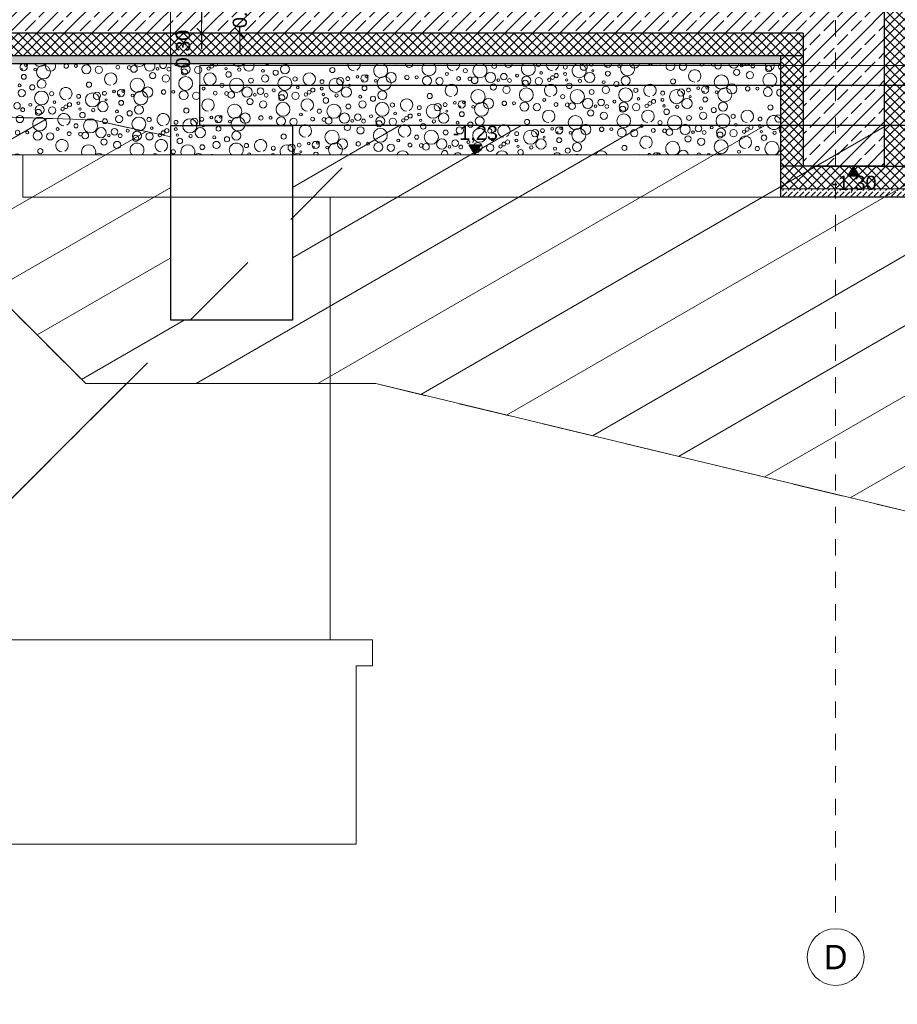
# Model space of a CAD drawing. Header units: metres. Extents: x -16 to 43.7, y -22.2 to 4.
# Tile 16 of 77: x 18.4 to 23.8, y -16.6 to -10.6. Entities that reach past the tile are written whole.
import ezdxf
from ezdxf.enums import TextEntityAlignment as Align

# ---------------------------------------------------------------- set-up
doc = ezdxf.new("R2010")
doc.units = ezdxf.units.M
doc.header["$MEASUREMENT"] = 0
for name, pattern in [('Raster', [0.2, 0.1, -0.05, 0, -0.05]), ('Strichlinie', [0.2, 0.15, -0.05]), ('Strichlinie sehr weit', [0.875, 0.5, -0.375]), ('Strichlinie weit', [0.529167, 0.3175, -0.211667]), ('Strichlinie_ lang', [0.529167, 0.3175, -0.211667])]:
    doc.linetypes.add(name, pattern=pattern)
doc.layers.get('0').update_dxf_attribs({"color": 8, "lineweight": 9})
doc.layers.get('Defpoints').update_dxf_attribs({"color": 8, "lineweight": 9})
for name, color, linetype in [('Abbruch_S-Linien _ Schraffuren.2D', 2, 'Abbruch 1'), ('Neubau__ GHIW - druckfeste Dämmung u BP', 8, 'Continuous'), ('Neubau__ GHIW - Perimeterdämmung', 8, 'Continuous'), ('Neubau__ GHIW - Perimeterdämmung Wand', 8, 'Continuous'), ('Neubau_A - Bodenaustausch', 8, 'Continuous'), ('Neubau_A - Sauberkeitsschicht', 8, 'Continuous'), ('Neubau_A-Bodenplatte', 8, 'Continuous'), ('Neubau_A-Fundament', 8, 'Continuous'), ('Neubau_R-Konstruktionsraster gross', 33, 'Continuous'), ('Neubau_T-Bemaßung', 8, 'Continuous')]:
    doc.layers.add(name, color=color, linetype=linetype)
doc.layers.add('S-Linien _ Schraffuren.2D', color=8, linetype='Continuous', lineweight=9)
doc.layers.add('T-Bemaßung', color=8, linetype='Continuous', lineweight=9)
doc.styles.add('ERSTELLTER_STIL_1', font='txt')
doc.styles.add('ERSTELLTER_STIL_2', font='arial.ttf')
doc.linetypes.add('Abbruch 1', pattern='A,0,[1,U02-BA1-001-a Schnitte A-A und B-B1.Shx,S=0.001984,R=0,X=0,Y=0],-0.25,0', length=0.25)
doc.dimstyles.new('ERSTELLTER_STIL__1', dxfattribs={"dimtxt": 0.0875, "dimasz": 0.059375, "dimexe": 0.18, "dimexo": 0.0625, "dimgap": 0, "dimtad": 1, "dimzin": 0, "dimdsep": 46, "dimtxsty": 'ERSTELLTER_STIL_2', "dimblk": 'ARROWHEAD_6', "dimblk1": 'ARROWHEAD_6', "dimblk2": 'ARROWHEAD_6', "dimcen": 0.09, "dimclrd": 7, "dimclre": 7, "dimclrt": 7, "dimazin": 0, "dimtfac": 1, "dimtdec": 4, "dimtmove": 0, "dimatfit": 3, "dimfxl": 1, "dimtolj": 1, "dimtzin": 0, "dimarcsym": 0})
pattern_1 = [(45, (-364.88789, -10.175), (-0.0282842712, 0.0282842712), []), (135, (-364.88789, -10.175), (0.0282842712, 0.0282842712), [])]
pattern_2 = [(45, (-364.88789, -10.175), (-0.035355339, 0.035355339), [0.0375, -0.0125]), (45, (-364.88789, -10.139645), (-0.035355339, 0.035355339), [0.0375, -0.0125])]
pattern_3 = [(45, (-364.88789, -10.175), (-0.084852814, 0.084852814), []), (45, (-364.93032, -10.13257), (-0.084852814, 0.084852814), [0.09, -0.03])]

# ---------------------------------------------------------------- blocks, each defined once
blk = doc.blocks.new('*X249', base_point=(3718.7656, 0))
at = {"layer": 'Neubau_A - Bodenaustausch', "color": 253, "linetype": 'Continuous', "lineweight": 9, "true_color": 0x9f9f9f}
for centre, radius in [((4102.0681, -0.7042), 0.00574), ((4102.1493, -0.7042), 0.00837), ((4102.201, -0.7199), 0.0427), ((4102.4009, -0.6818), 0.00908), ((4102.4654, -0.7025), 0.0275), ((4102.5424, -0.7063), 0.0223), ((4102.6596, -0.6898), 0.0117), ((4102.7296, -0.692), 0.0115), ((4102.7586, -0.7006), 0.0205), ((4102.8737, -0.7416), 0.0189), ((4102.9042, -0.7001), 0.00837), ((4102.9732, -0.7021), 0.0118), ((4103.0772, -0.7025), 0.0275), ((4103.0699, -0.7186), 0.0189), ((4103.1542, -0.7063), 0.0223), ((4103.2187, -0.6981), 0.0103), ((4103.2383, -0.6836), 0.0115), ((4103.3262, -0.6981), 0.00732), ((4103.3415, -0.735), 0.0169), ((4103.4074, -0.7042), 0.0101), ((4103.5535, -0.7123), 0.00908), ((4103.632, -0.7241), 0.0158), ((4103.6891, -0.7025), 0.0275), ((4103.9814, -0.7075), 0.0158), ((4104.3438, -0.7534), 0.0315), ((4104.6876, -0.7316), 0.00908), ((4104.8012, -0.7113), 0.0128), ((4104.9557, -0.7534), 0.0315), ((4105.0382, -0.7481), 0.0201), ((4105.268, -0.7255), 0.00812), ((4105.4175, -0.6895), 0.0119), ((4105.4161, -0.7316), 0.00908), ((4105.5675, -0.7534), 0.0315), ((4105.5866, -0.7113), 0.00642), ((4105.6681, -0.6842), 0.00574), ((4105.6798, -0.7293), 0.015), ((4105.7493, -0.6842), 0.00837), ((4106.4737, -0.7216), 0.0189), ((4106.5042, -0.6801), 0.00837), ((4106.5551, -0.7393), 0.0223), ((4106.5732, -0.6821), 0.0118), ((4106.6773, -0.7699), 0.0427), ((4106.6699, -0.6986), 0.0189), ((4102.0798, -0.7493), 0.015), ((4102.1891, -0.7925), 0.0275), ((4102.4814, -0.7975), 0.0158), ((4102.7793, -0.8013), 0.0436), ((4102.9551, -0.7593), 0.0223), ((4103.0773, -0.7899), 0.0427), ((4103.3012, -0.8013), 0.0128), ((4103.3912, -0.8013), 0.0436), ((4103.4797, -0.7725), 0.015), ((4103.5669, -0.7593), 0.0223), ((4103.6891, -0.7899), 0.0427), ((4103.7517, -0.7627), 0.013), ((4103.9175, -0.7795), 0.0119), ((4104.003, -0.8013), 0.0436), ((4104.0306, -0.7763), 0.0223), ((4104.0767, -0.7608), 0.0119), ((4104.1356, -0.7498), 0.00837), ((4104.1787, -0.7593), 0.0223), ((4104.1681, -0.7742), 0.00574), ((4104.1925, -0.7458), 0.00908), ((4104.2493, -0.7742), 0.00837), ((4104.301, -0.7899), 0.0427), ((4104.4412, -0.7527), 0.0137), ((4104.5009, -0.7518), 0.00908), ((4104.5654, -0.7725), 0.0275), ((4104.6424, -0.7763), 0.0223), ((4104.7596, -0.7598), 0.0117), ((4104.8296, -0.762), 0.0115), ((4104.8586, -0.7706), 0.0205), ((4105.0042, -0.7701), 0.00837), ((4105.0732, -0.7721), 0.0118), ((4105.1198, -0.7417), 0.00908), ((4105.1772, -0.7725), 0.0275), ((4105.1699, -0.7886), 0.0189), ((4105.2542, -0.7763), 0.0223), ((4105.3187, -0.7681), 0.0103), ((4105.3383, -0.7536), 0.0115), ((4105.3613, -0.741), 0.0126), ((4105.4262, -0.7681), 0.00732), ((4105.4415, -0.805), 0.0169), ((4105.5074, -0.7742), 0.0101), ((4105.6535, -0.7823), 0.00908), ((4105.732, -0.7941), 0.0158), ((4105.7891, -0.7725), 0.0275), ((4106.0814, -0.7775), 0.0158), ((4106.3793, -0.7813), 0.0436), ((4102.0535, -0.8023), 0.00908), ((4102.0669, -0.8493), 0.0223), ((4102.132, -0.8141), 0.0158), ((4102.1891, -0.8799), 0.0427), ((4102.2517, -0.8527), 0.013), ((4102.503, -0.8913), 0.0436), ((4102.5306, -0.8663), 0.0223), ((4102.5767, -0.8508), 0.0119), ((4102.6356, -0.8398), 0.00837), ((4102.6787, -0.8493), 0.0223), ((4102.6925, -0.8358), 0.00908), ((4102.801, -0.8799), 0.0427), ((4102.8438, -0.8434), 0.0315), ((4102.9412, -0.8427), 0.0137), ((4103.0009, -0.8418), 0.00908), ((4103.0654, -0.8625), 0.0275), ((4103.1424, -0.8663), 0.0223), ((4103.1876, -0.8216), 0.00908), ((4103.2596, -0.8498), 0.0117), ((4103.3296, -0.852), 0.0115), ((4103.3586, -0.8606), 0.0205), ((4103.4557, -0.8434), 0.0315), ((4103.5382, -0.8381), 0.0201), ((4103.6198, -0.8317), 0.00908), ((4103.6772, -0.8625), 0.0275), ((4103.7542, -0.8663), 0.0223), ((4103.768, -0.8155), 0.00812), ((4103.8187, -0.8581), 0.0103), ((4103.8383, -0.8436), 0.0115), ((4103.8613, -0.831), 0.0126), ((4103.9161, -0.8216), 0.00908), ((4104.0675, -0.8434), 0.0315), ((4104.0866, -0.8013), 0.00642), ((4104.1798, -0.8193), 0.015), ((4104.2891, -0.8625), 0.0275), ((4104.8793, -0.8713), 0.0436), ((4104.9737, -0.8116), 0.0189), ((4105.0551, -0.8293), 0.0223), ((4105.1773, -0.8599), 0.0427), ((4105.4912, -0.8713), 0.0436), ((4105.5797, -0.8425), 0.015), ((4105.6669, -0.8293), 0.0223), ((4105.7891, -0.8599), 0.0427), ((4105.8517, -0.8327), 0.013), ((4106.0175, -0.8495), 0.0119), ((4106.103, -0.8713), 0.0436), ((4106.1306, -0.8463), 0.0223), ((4106.1767, -0.8308), 0.0119), ((4106.2356, -0.8198), 0.00837), ((4106.2787, -0.8293), 0.0223), ((4106.2681, -0.8442), 0.00574), ((4106.2925, -0.8158), 0.00908), ((4106.3493, -0.8442), 0.00837), ((4106.401, -0.8599), 0.0427), ((4106.4438, -0.8234), 0.0315), ((4106.5412, -0.8227), 0.0137), ((4106.6009, -0.8218), 0.00908), ((4106.6654, -0.8425), 0.0275), ((4102.0382, -0.9281), 0.0201), ((4102.268, -0.9055), 0.00812), ((4102.3613, -0.921), 0.0126), ((4102.4175, -0.8695), 0.0119), ((4102.4161, -0.9116), 0.00908), ((4102.5675, -0.9334), 0.0315), ((4102.5866, -0.8913), 0.00642), ((4102.6681, -0.8642), 0.00574), ((4102.6798, -0.9093), 0.015), ((4102.7493, -0.8642), 0.00837), ((4103.4737, -0.9016), 0.0189), ((4103.5042, -0.8601), 0.00837), ((4103.5551, -0.9193), 0.0223), ((4103.5732, -0.8621), 0.0118), ((4103.6773, -0.9499), 0.0427), ((4103.6699, -0.8786), 0.0189), ((4103.9262, -0.8581), 0.00732), ((4103.9415, -0.895), 0.0169), ((4104.0074, -0.8642), 0.0101), ((4104.1535, -0.8723), 0.00908), ((4104.1669, -0.9193), 0.0223), ((4104.232, -0.8841), 0.0158), ((4104.2891, -0.9499), 0.0427), ((4104.3517, -0.9227), 0.013), ((4104.5814, -0.8675), 0.0158), ((4104.6767, -0.9208), 0.0119), ((4104.7356, -0.9098), 0.00837), ((4104.7787, -0.9193), 0.0223), ((4104.7925, -0.9058), 0.00908), ((4104.901, -0.9499), 0.0427), ((4104.9438, -0.9134), 0.0315), ((4105.0412, -0.9127), 0.0137), ((4105.1009, -0.9118), 0.00908), ((4105.1654, -0.9325), 0.0275), ((4105.2876, -0.8916), 0.00908), ((4105.3596, -0.9198), 0.0117), ((4105.4012, -0.8713), 0.0128), ((4105.4586, -0.9306), 0.0205), ((4105.5557, -0.9134), 0.0315), ((4105.6382, -0.9081), 0.0201), ((4105.7198, -0.9017), 0.00908), ((4105.7772, -0.9325), 0.0275), ((4105.868, -0.8855), 0.00812), ((4105.9383, -0.9136), 0.0115), ((4105.9613, -0.901), 0.0126), ((4106.0161, -0.8916), 0.00908), ((4106.1675, -0.9134), 0.0315), ((4106.1866, -0.8713), 0.00642), ((4106.2798, -0.8893), 0.015), ((4106.3891, -0.9325), 0.0275), ((4102.0732, -0.9521), 0.0118), ((4102.1198, -0.9217), 0.00908), ((4102.1772, -0.9525), 0.0275), ((4102.1699, -0.9686), 0.0189), ((4102.2542, -0.9563), 0.0223), ((4102.3187, -0.9481), 0.0103), ((4102.3383, -0.9336), 0.0115), ((4102.4262, -0.9481), 0.00732), ((4102.4415, -0.985), 0.0169), ((4102.5074, -0.9542), 0.0101), ((4102.6535, -0.9623), 0.00908), ((4102.732, -0.9741), 0.0158), ((4102.7891, -0.9525), 0.0275), ((4103.0814, -0.9575), 0.0158), ((4103.3793, -0.9613), 0.0436), ((4103.9012, -0.9613), 0.0128), ((4103.9912, -0.9613), 0.0436), ((4104.0797, -0.9325), 0.015), ((4104.368, -0.9755), 0.00812), ((4104.5175, -0.9395), 0.0119), ((4104.603, -0.9613), 0.0436), ((4104.6306, -0.9363), 0.0223), ((4104.6866, -0.9613), 0.00642), ((4104.7681, -0.9342), 0.00574), ((4104.7798, -0.9793), 0.015), ((4104.8493, -0.9342), 0.00837), ((4105.2424, -0.9363), 0.0223), ((4105.4296, -0.922), 0.0115), ((4105.5737, -0.9716), 0.0189), ((4105.6042, -0.9301), 0.00837), ((4105.6551, -0.9893), 0.0223), ((4105.6732, -0.9321), 0.0118), ((4105.7699, -0.9486), 0.0189), ((4105.8542, -0.9363), 0.0223), ((4105.9187, -0.9281), 0.0103), ((4106.0262, -0.9281), 0.00732), ((4106.0415, -0.965), 0.0169), ((4106.1074, -0.9342), 0.0101), ((4106.2535, -0.9423), 0.00908), ((4106.2669, -0.9893), 0.0223), ((4106.332, -0.9541), 0.0158), ((4106.6814, -0.9375), 0.0158), ((4102.0551, -1.0093), 0.0223), ((4102.1773, -1.0399), 0.0427), ((4102.4912, -1.0513), 0.0436), ((4102.5797, -1.0225), 0.015), ((4102.6669, -1.0093), 0.0223), ((4102.7891, -1.0399), 0.0427), ((4102.8517, -1.0127), 0.013), ((4103.0175, -1.0295), 0.0119), ((4103.103, -1.0513), 0.0436), ((4103.1306, -1.0263), 0.0223), ((4103.1767, -1.0108), 0.0119), ((4103.2356, -0.9998), 0.00837), ((4103.2787, -1.0093), 0.0223), ((4103.2681, -1.0242), 0.00574), ((4103.2925, -0.9958), 0.00908), ((4103.3493, -1.0242), 0.00837), ((4103.401, -1.0399), 0.0427), ((4103.4438, -1.0034), 0.0315), ((4103.5412, -1.0027), 0.0137), ((4103.6009, -1.0018), 0.00908), ((4103.6654, -1.0225), 0.0275), ((4103.7424, -1.0263), 0.0223), ((4103.7876, -0.9816), 0.00908), ((4103.8596, -1.0098), 0.0117), ((4103.9296, -1.012), 0.0115), ((4103.9586, -1.0206), 0.0205), ((4104.0557, -1.0034), 0.0315), ((4104.1042, -1.0201), 0.00837), ((4104.1382, -0.9981), 0.0201), ((4104.1732, -1.0221), 0.0118), ((4104.2198, -0.9917), 0.00908), ((4104.2772, -1.0225), 0.0275), ((4104.2699, -1.0386), 0.0189), ((4104.3542, -1.0263), 0.0223), ((4104.4187, -1.0181), 0.0103), ((4104.4383, -1.0036), 0.0115), ((4104.4613, -0.991), 0.0126), ((4104.5161, -0.9816), 0.00908), ((4104.5262, -1.0181), 0.00732), ((4104.6074, -1.0242), 0.0101), ((4104.6675, -1.0034), 0.0315), ((4104.7535, -1.0323), 0.00908), ((4104.832, -1.0441), 0.0158), ((4104.8891, -1.0225), 0.0275), ((4105.1814, -1.0275), 0.0158), ((4105.4793, -1.0313), 0.0436), ((4105.7773, -1.0199), 0.0427), ((4106.0012, -1.0313), 0.0128), ((4106.0912, -1.0313), 0.0436), ((4106.1797, -1.0025), 0.015), ((4106.3891, -1.0199), 0.0427), ((4106.4517, -0.9927), 0.013), ((4106.6175, -1.0095), 0.0119), ((4102.0412, -1.0927), 0.0137), ((4102.1009, -1.0918), 0.00908), ((4102.1654, -1.1125), 0.0275), ((4102.2876, -1.0716), 0.00908), ((4102.3596, -1.0998), 0.0117), ((4102.4012, -1.0513), 0.0128), ((4102.4296, -1.102), 0.0115), ((4102.4586, -1.1106), 0.0205), ((4102.5557, -1.0934), 0.0315), ((4102.6382, -1.0881), 0.0201), ((4102.7198, -1.0817), 0.00908), ((4102.7772, -1.1125), 0.0275), ((4102.868, -1.0655), 0.00812), ((4102.9383, -1.0936), 0.0115), ((4102.9613, -1.081), 0.0126), ((4103.0161, -1.0716), 0.00908), ((4103.1675, -1.0934), 0.0315), ((4103.1866, -1.0513), 0.00642), ((4103.2798, -1.0693), 0.015), ((4103.3891, -1.1125), 0.0275), ((4103.9793, -1.1213), 0.0436), ((4104.0737, -1.0616), 0.0189), ((4104.1551, -1.0793), 0.0223), ((4104.2773, -1.1099), 0.0427), ((4104.5415, -1.055), 0.0169), ((4104.5912, -1.1213), 0.0436), ((4104.6797, -1.0925), 0.015), ((4104.7669, -1.0793), 0.0223), ((4104.8891, -1.1099), 0.0427), ((4104.9517, -1.0827), 0.013), ((4105.1175, -1.0995), 0.0119), ((4105.203, -1.1213), 0.0436), ((4105.2306, -1.0963), 0.0223), ((4105.2767, -1.0808), 0.0119), ((4105.3356, -1.0698), 0.00837), ((4105.3787, -1.0793), 0.0223), ((4105.3681, -1.0942), 0.00574), ((4105.3925, -1.0658), 0.00908), ((4105.4493, -1.0942), 0.00837), ((4105.501, -1.1099), 0.0427), ((4105.5438, -1.0734), 0.0315), ((4105.6412, -1.0727), 0.0137), ((4105.7009, -1.0718), 0.00908), ((4105.7654, -1.0925), 0.0275), ((4105.8424, -1.0963), 0.0223), ((4105.8876, -1.0516), 0.00908), ((4105.9596, -1.0798), 0.0117), ((4106.0296, -1.082), 0.0115), ((4106.0586, -1.0906), 0.0205), ((4106.1557, -1.0734), 0.0315), ((4106.2042, -1.0901), 0.00837), ((4106.2382, -1.0681), 0.0201), ((4106.2732, -1.0921), 0.0118), ((4106.3198, -1.0617), 0.00908), ((4106.3772, -1.0925), 0.0275), ((4106.3699, -1.1086), 0.0189), ((4106.4542, -1.0963), 0.0223), ((4106.468, -1.0455), 0.00812), ((4106.5187, -1.0881), 0.0103), ((4106.5383, -1.0736), 0.0115), ((4106.5613, -1.061), 0.0126), ((4106.6161, -1.0516), 0.00908), ((4106.6262, -1.0881), 0.00732), ((4106.7074, -1.0942), 0.0101), ((4102.2424, -1.1163), 0.0223), ((4102.5737, -1.1516), 0.0189), ((4102.6042, -1.1101), 0.00837), ((4102.6551, -1.1693), 0.0223), ((4102.6732, -1.1121), 0.0118), ((4102.7699, -1.1286), 0.0189), ((4102.8542, -1.1163), 0.0223), ((4102.9187, -1.1081), 0.0103), ((4103.0262, -1.1081), 0.00732), ((4103.0415, -1.145), 0.0169), ((4103.1074, -1.1142), 0.0101), ((4103.2535, -1.1223), 0.00908), ((4103.2669, -1.1693), 0.0223), ((4103.332, -1.1341), 0.0158), ((4103.6814, -1.1175), 0.0158), ((4103.8356, -1.1598), 0.00837), ((4103.8787, -1.1693), 0.0223), ((4103.8925, -1.1558), 0.00908), ((4104.0438, -1.1634), 0.0315), ((4104.1412, -1.1627), 0.0137), ((4104.2009, -1.1618), 0.00908), ((4104.3876, -1.1416), 0.00908), ((4104.5012, -1.1213), 0.0128), ((4104.6557, -1.1634), 0.0315), ((4104.7382, -1.1581), 0.0201), ((4104.8198, -1.1517), 0.00908), ((4104.968, -1.1355), 0.00812), ((4105.0383, -1.1636), 0.0115), ((4105.0613, -1.151), 0.0126), ((4105.1161, -1.1416), 0.00908), ((4105.2675, -1.1634), 0.0315), ((4105.2866, -1.1213), 0.00642), ((4105.3798, -1.1393), 0.015), ((4106.1737, -1.1316), 0.0189), ((4106.2551, -1.1493), 0.0223), ((4106.3773, -1.1799), 0.0427), ((4106.6415, -1.125), 0.0169), ((4102.1814, -1.2075), 0.0158), ((4103.0012, -1.2113), 0.0128), ((4103.1797, -1.1825), 0.015), ((4103.4517, -1.1727), 0.013), ((4103.6175, -1.1895), 0.0119), ((4103.7306, -1.1863), 0.0223), ((4103.7767, -1.1708), 0.0119), ((4103.7866, -1.2113), 0.00642), ((4103.8681, -1.1842), 0.00574), ((4103.9493, -1.1842), 0.00837), ((4104.2654, -1.1825), 0.0275), ((4104.3424, -1.1863), 0.0223), ((4104.4596, -1.1698), 0.0117), ((4104.5296, -1.172), 0.0115), ((4104.5586, -1.1806), 0.0205), ((4104.7042, -1.1801), 0.00837), ((4104.7732, -1.1821), 0.0118), ((4104.8772, -1.1825), 0.0275), ((4104.8699, -1.1986), 0.0189), ((4104.9542, -1.1863), 0.0223), ((4105.0187, -1.1781), 0.0103), ((4105.1262, -1.1781), 0.00732), ((4105.2074, -1.1842), 0.0101), ((4105.3535, -1.1923), 0.00908), ((4105.432, -1.2041), 0.0158), ((4105.4891, -1.1825), 0.0275), ((4105.7814, -1.1875), 0.0158), ((4106.4876, -1.2116), 0.00908), ((4106.6012, -1.1913), 0.0128)]:
    blk.add_circle(centre, radius, dxfattribs=at)
for centre, radius, start, end in [((4102.0787, -0.6893), 0.0223, 119.89826, 60.10174), ((4102.0925, -0.6758), 0.00908, 140.63179, 39.36821), ((4102.1793, -0.6413), 0.0436, 221.16305, 318.83695), ((4102.2438, -0.6834), 0.0315, 154.92086, 25.07914), ((4102.3412, -0.6827), 0.0137, 111.06413, 68.93587), ((4102.4773, -0.6299), 0.0427, 249.97901, 290.02099), ((4102.6151, -0.7631), 0.0382, 296.56505, 270), ((4102.5876, -0.6616), 0.00908, 248.58275, 291.41725), ((4102.7912, -0.6413), 0.0436, 221.16305, 318.83695), ((4102.8557, -0.6834), 0.0315, 154.92086, 25.07914), ((4102.9382, -0.6781), 0.0201, 156.41898, 23.58102), ((4103.0198, -0.6717), 0.00908, 169.2171, 10.7829), ((4103.0891, -0.6299), 0.0427, 249.97901, 290.02099), ((4103.2269, -0.7631), 0.0382, 296.56505, 270), ((4103.2613, -0.671), 0.0126, 175.29927, 4.70073), ((4103.3161, -0.6616), 0.00908, 248.58275, 291.41725), ((4103.403, -0.6413), 0.0436, 221.16305, 318.83695), ((4103.4675, -0.6834), 0.0315, 154.92086, 25.07914), ((4103.5798, -0.6593), 0.015, 225.39348, 314.60652), ((4103.701, -0.6299), 0.0427, 249.97901, 290.02099), ((4103.8387, -0.7631), 0.0382, 296.56505, 270), ((4104.1151, -0.6731), 0.0382, 175.2996, 270), ((4104.1151, -0.6731), 0.0382, 296.56505, 4.7004), ((4104.2793, -0.7113), 0.0436, 108.3904, 71.6096), ((4104.3737, -0.6516), 0.0189, 255.87685, 284.12315), ((4104.4551, -0.6693), 0.0223, 181.77435, 358.22565), ((4104.5773, -0.6999), 0.0427, 135.62166, 44.37834), ((4104.7269, -0.6731), 0.0382, 175.2996, 270), ((4104.7269, -0.6731), 0.0382, 296.56505, 4.7004), ((4104.8912, -0.7113), 0.0436, 108.3904, 71.6096), ((4104.9797, -0.6825), 0.015, 123.52193, 56.47807), ((4105.0669, -0.6693), 0.0223, 181.77435, 358.22565), ((4105.1891, -0.6999), 0.0427, 135.62166, 44.37834), ((4105.2517, -0.6727), 0.013, 167.99406, 12.00594), ((4105.3387, -0.6731), 0.0382, 175.2996, 270), ((4105.3387, -0.6731), 0.0382, 296.56505, 4.7004), ((4105.503, -0.7113), 0.0436, 108.3904, 71.6096), ((4105.5306, -0.6863), 0.0223, 133.06677, 46.93323), ((4105.5767, -0.6708), 0.0119, 176.19786, 3.80214), ((4105.6787, -0.6693), 0.0223, 181.77435, 358.22565), ((4105.801, -0.6999), 0.0427, 135.62166, 44.37834), ((4105.8438, -0.6634), 0.0315, 192.18237, 347.81763), ((4105.9412, -0.6627), 0.0137, 212.12394, 327.87606), ((4106.0009, -0.6618), 0.00908, 243.98754, 296.01246), ((4106.0654, -0.6825), 0.0275, 153.12407, 26.87593), ((4106.1424, -0.6863), 0.0223, 133.06677, 46.93323), ((4106.2151, -0.7431), 0.0382, 296.56505, 270), ((4106.2596, -0.6698), 0.0117, 181.15313, 358.84687), ((4106.3296, -0.672), 0.0115, 170.01445, 9.98555), ((4106.3586, -0.6806), 0.0205, 149.0933, 30.9067), ((4106.4557, -0.6634), 0.0315, 192.18237, 347.81763), ((4106.5382, -0.6581), 0.0201, 216.36559, 323.63441), ((4106.6772, -0.6825), 0.0275, 153.12407, 26.87593), ((4106.7542, -0.6863), 0.0223, 133.06677, 241.19188), ((4102.3387, -0.8531), 0.0382, 296.56505, 270), ((4104.7151, -0.8331), 0.0382, 296.56505, 270), ((4105.3269, -0.8331), 0.0382, 296.56505, 270), ((4105.9387, -0.8331), 0.0382, 296.56505, 270), ((4106.7424, -0.8463), 0.0223, 87.1631, 272.8369), ((4103.2151, -0.9231), 0.0382, 296.56505, 270), ((4103.8269, -0.9231), 0.0382, 296.56505, 270), ((4104.4387, -0.9231), 0.0382, 296.56505, 270), ((4105.3151, -0.9931), 0.0382, 296.56505, 270), ((4105.9269, -0.9931), 0.0382, 296.56505, 270), ((4106.5387, -0.9931), 0.0382, 296.56505, 270), ((4102.3269, -1.0131), 0.0382, 296.56505, 270), ((4102.9387, -1.0131), 0.0382, 296.56505, 270), ((4106.703, -1.0313), 0.0436, 21.59072, 338.40928), ((4106.7306, -1.0063), 0.0223, 54.48867, 305.51133), ((4103.8151, -1.0831), 0.0382, 296.56505, 270), ((4104.4269, -1.0831), 0.0382, 296.56505, 270), ((4105.0387, -1.0831), 0.0382, 296.56505, 270), ((4106.7675, -1.0734), 0.0315, 139.57847, 220.42153), ((4102.3151, -1.1731), 0.0382, 296.56505, 270), ((4102.9269, -1.1731), 0.0382, 296.56505, 270), ((4103.5387, -1.1731), 0.0382, 296.56505, 270), ((4105.9151, -1.1531), 0.0382, 296.56505, 270), ((4106.0793, -1.1913), 0.0436, 297.40232, 242.59768), ((4106.5269, -1.1531), 0.0382, 296.56505, 270), ((4106.6912, -1.1913), 0.0436, 297.40232, 242.59768), ((4102.4793, -1.2113), 0.0436, 334.62025, 205.37975), ((4102.7773, -1.1999), 0.0427, 315.13552, 224.86448), ((4103.0912, -1.2113), 0.0436, 334.62025, 205.37975), ((4103.3891, -1.1999), 0.0427, 315.13552, 224.86448), ((4103.703, -1.2113), 0.0436, 334.62025, 205.37975), ((4104.001, -1.1999), 0.0427, 315.13552, 224.86448), ((4104.4151, -1.2431), 0.0382, 20.10345, 159.89655), ((4104.6737, -1.2216), 0.0189, 333.78442, 206.21558), ((4105.0269, -1.2431), 0.0382, 20.10345, 159.89655), ((4105.1415, -1.215), 0.0169, 297.59241, 242.40759), ((4105.6387, -1.2431), 0.0382, 20.10345, 159.89655), ((4106.1438, -1.2334), 0.0315, 6.10897, 173.89103), ((4106.7557, -1.2334), 0.0315, 112.67843, 173.89103), ((4102.0387, -1.2631), 0.0382, 60.14213, 119.85787), ((4102.5438, -1.2534), 0.0315, 47.84342, 132.15658), ((4102.8876, -1.2316), 0.00908, 9.84329, 170.15671), ((4103.1557, -1.2534), 0.0315, 47.84342, 132.15658), ((4103.2382, -1.2481), 0.0201, 63.70577, 116.29423), ((4103.468, -1.2255), 0.00812, 326.02248, 213.97752), ((4103.5613, -1.241), 0.0126, 61.05008, 118.94992), ((4103.6161, -1.2316), 0.00908, 9.84329, 170.15671), ((4103.7675, -1.2534), 0.0315, 47.84342, 132.15658), ((4103.8798, -1.2293), 0.015, 357.42433, 182.57567), ((4104.7551, -1.2393), 0.0223, 24.70649, 155.29351), ((4104.8773, -1.2699), 0.0427, 68.99166, 111.00834), ((4105.3669, -1.2393), 0.0223, 24.70649, 155.29351), ((4105.4891, -1.2699), 0.0427, 68.99166, 111.00834), ((4105.5517, -1.2427), 0.013, 77.85367, 102.14633), ((4105.8767, -1.2408), 0.0119, 64.67682, 115.32318), ((4105.9356, -1.2298), 0.00837, 358.73177, 181.26823), ((4105.9787, -1.2393), 0.0223, 24.70649, 155.29351), ((4105.9925, -1.2258), 0.00908, 332.12014, 207.87986), ((4106.101, -1.2699), 0.0427, 68.99166, 111.00834), ((4106.2412, -1.2327), 0.0137, 11.57826, 168.42174), ((4106.3009, -1.2318), 0.00908, 11.72422, 168.27578), ((4106.3654, -1.2525), 0.0275, 54.59438, 125.40562), ((4106.5596, -1.2398), 0.0117, 56.51826, 123.48174)]:
    blk.add_arc(centre, radius, start, end, dxfattribs=at)
blk = doc.blocks.new('ARROWHEAD_6')
at = {"color": 0, "linetype": 'Continuous', "lineweight": 0}
for p, q in [((0, 0), (-1, 0)), ((-0.5, -0.5), (0.5, 0.5))]:
    blk.add_line(p, q, dxfattribs=at)
blk = doc.blocks.new('*D279')
at = {"layer": 'Defpoints', "color": 0, "linetype": 'Continuous', "transparency": 16777216}
for p in [(4.1043, -10.355), (23.73, -10.355), (7.45, -10.655)]:
    blk.add_point(p, dxfattribs=at)
at = {"layer": 'Neubau_T-Bemaßung', "linetype": 'Continuous', "lineweight": -2, "transparency": 16777216}
for p, q in [((4.1043, -10.2956), (4.1043, -10.2363)), ((23.6675, -10.355), (3.9243, -10.355)), ((4.1043, -10.355), (4.1043, -10.3917)), ((4.1043, -10.655), (4.1043, -10.6186)), ((7.3875, -10.655), (3.9243, -10.655)), ((4.1043, -10.7144), (4.1043, -10.7738))]:
    blk.add_line(p, q, dxfattribs=at)
at = {"layer": 'Neubau_T-Bemaßung', "linetype": 'Continuous', "lineweight": -2, "transparency": 16777216, "xscale": 0.059375, "yscale": 0.059375, "zscale": 0.059375}
for p, rotation in [((4.1043, -10.355), 270), ((4.1043, -10.655), 90)]:
    blk.add_blockref('ARROWHEAD_6', p, dxfattribs=dict(at, rotation=rotation))
at = {"layer": 'Neubau_T-Bemaßung', "linetype": 'Continuous', "lineweight": 9, "transparency": 16777216, "insert": (4.1043, -10.5051), "char_height": 0.0875, "attachment_point": 5, "rotation": 90, "style": 'ERSTELLTER_STIL_2'}
blk.add_mtext('\\A1;0.30', dxfattribs=at)
blk = doc.blocks.new('*D290')
at = {"layer": 'Defpoints', "color": 0, "linetype": 'Continuous', "transparency": 16777216}
for p in [(3.7543, -10.355), (23.73, -10.355), (7.45, -10.655)]:
    blk.add_point(p, dxfattribs=at)
at = {"layer": 'Neubau_T-Bemaßung', "linetype": 'Continuous', "lineweight": -2, "transparency": 16777216}
for p, q in [((3.7543, -10.2956), (3.7543, -10.2363)), ((23.6675, -10.355), (3.5743, -10.355)), ((3.7543, -10.355), (3.7543, -10.3917)), ((3.7543, -10.655), (3.7543, -10.6186)), ((7.3875, -10.655), (3.5743, -10.655)), ((3.7543, -10.7144), (3.7543, -10.7738))]:
    blk.add_line(p, q, dxfattribs=at)
at = {"layer": 'Neubau_T-Bemaßung', "linetype": 'Continuous', "lineweight": -2, "transparency": 16777216, "xscale": 0.059375, "yscale": 0.059375, "zscale": 0.059375}
for p, rotation in [((3.7543, -10.355), 270), ((3.7543, -10.655), 90)]:
    blk.add_blockref('ARROWHEAD_6', p, dxfattribs=dict(at, rotation=rotation))
at = {"layer": 'Neubau_T-Bemaßung', "linetype": 'Continuous', "lineweight": 9, "transparency": 16777216, "insert": (3.7543, -10.5051), "char_height": 0.0875, "attachment_point": 5, "rotation": 90, "style": 'ERSTELLTER_STIL_2'}
blk.add_mtext('\\A1;0.30', dxfattribs=at)
blk = doc.blocks.new('*D304')
at = {"layer": 'Defpoints', "color": 0, "linetype": 'Continuous', "transparency": 16777216}
for p in [(19.7579, -10.355), (23.73, -10.355), (23.29, -10.655)]:
    blk.add_point(p, dxfattribs=at)
at = {"layer": 'Neubau_T-Bemaßung', "linetype": 'Continuous', "lineweight": -2, "transparency": 16777216}
for p, q in [((19.7579, -10.2956), (19.7579, -10.2363)), ((23.6675, -10.355), (19.5779, -10.355)), ((19.7579, -10.355), (19.7579, -10.3917)), ((19.7579, -10.655), (19.7579, -10.6186)), ((23.2275, -10.655), (19.5779, -10.655)), ((19.7579, -10.7144), (19.7579, -10.7738))]:
    blk.add_line(p, q, dxfattribs=at)
at = {"layer": 'Neubau_T-Bemaßung', "linetype": 'Continuous', "lineweight": -2, "transparency": 16777216, "xscale": 0.059375, "yscale": 0.059375, "zscale": 0.059375}
for p, rotation in [((19.7579, -10.355), 270), ((19.7579, -10.655), 90)]:
    blk.add_blockref('ARROWHEAD_6', p, dxfattribs=dict(at, rotation=rotation))
at = {"layer": 'Neubau_T-Bemaßung', "linetype": 'Continuous', "lineweight": 9, "transparency": 16777216, "insert": (19.7579, -10.5051), "char_height": 0.0875, "attachment_point": 5, "rotation": 90, "style": 'ERSTELLTER_STIL_2'}
blk.add_mtext('\\A1;0.30', dxfattribs=at)
blk = doc.blocks.new('*D311')
at = {"layer": 'Defpoints', "color": 0, "linetype": 'Continuous', "transparency": 16777216}
for p in [(19.5214, -10.355), (23.73, -10.355), (23.29, -10.655)]:
    blk.add_point(p, dxfattribs=at)
at = {"layer": 'Neubau_T-Bemaßung', "linetype": 'Continuous', "lineweight": -2, "transparency": 16777216}
for p, q in [((23.6675, -10.355), (19.3414, -10.355)), ((19.5214, -10.4144), (19.5214, -10.5956)), ((23.2275, -10.655), (19.3414, -10.655)), ((19.5214, -10.655), (19.5214, -10.7531))]:
    blk.add_line(p, q, dxfattribs=at)
at = {"layer": 'Neubau_T-Bemaßung', "linetype": 'Continuous', "lineweight": -2, "transparency": 16777216, "xscale": 0.059375, "yscale": 0.059375, "zscale": 0.059375}
for p, rotation in [((19.5214, -10.355), 90), ((19.5214, -10.655), 270)]:
    blk.add_blockref('ARROWHEAD_6', p, dxfattribs=dict(at, rotation=rotation))
at = {"layer": 'Neubau_T-Bemaßung', "linetype": 'Continuous', "lineweight": 9, "transparency": 16777216, "insert": (19.4079, -10.7531), "char_height": 0.0875, "attachment_point": 5, "rotation": 90, "style": 'ERSTELLTER_STIL_2'}
blk.add_mtext('\\A1;0.30', dxfattribs=at)
blk = doc.blocks.new('*D325')
at = {"layer": 'Defpoints', "color": 0, "linetype": 'Continuous', "transparency": 16777216}
for p in [(23.23, -10.355), (24.1088, -10.355), (23.23, -11.475)]:
    blk.add_point(p, dxfattribs=at)
at = {"layer": 'Neubau_T-Bemaßung', "linetype": 'Continuous', "lineweight": -2, "transparency": 16777216}
for p, q in [((23.2925, -10.355), (24.2888, -10.355)), ((24.1088, -10.4144), (24.1088, -10.8094)), ((24.1088, -11.4156), (24.1088, -11.0276)), ((23.2925, -11.475), (24.2888, -11.475))]:
    blk.add_line(p, q, dxfattribs=at)
at = {"layer": 'Neubau_T-Bemaßung', "linetype": 'Continuous', "lineweight": -2, "transparency": 16777216, "xscale": 0.059375, "yscale": 0.059375, "zscale": 0.059375}
for p, rotation in [((24.1088, -10.355), 90), ((24.1088, -11.475), 270)]:
    blk.add_blockref('ARROWHEAD_6', p, dxfattribs=dict(at, rotation=rotation))
at = {"layer": 'Neubau_T-Bemaßung', "linetype": 'Continuous', "lineweight": 9, "transparency": 16777216, "insert": (24.1088, -10.9185), "char_height": 0.0875, "attachment_point": 5, "rotation": 90, "style": 'ERSTELLTER_STIL_2'}
blk.add_mtext('\\A1;1.12', dxfattribs=at)

msp = doc.modelspace()

# ---------------------------------------------------------------- hatches: boundary and pattern name
at = {"layer": 'Neubau__ GHIW - druckfeste Dämmung u BP', "linetype": 'Continuous', "lineweight": 0}
h = msp.add_hatch(dxfattribs=at)
h.set_pattern_fill('DÄMMUNG__HART_1_0001', color=256, style=0, pattern_type=2)
h.set_pattern_definition(pattern_1)
h.paths.add_polyline_path([(23.23, -10.655), (16.205, -10.655), (16.205, -10.795), (23.23, -10.795)])
h = msp.add_hatch(dxfattribs=at)
h.set_pattern_fill('DÄMMUNG__HART_1_0001', color=256, style=0, pattern_type=2)
h.set_pattern_definition(pattern_1)
h.paths.add_polyline_path([(23.09, -11.615), (23.87, -11.615), (23.87, -11.475), (23.09, -11.475)])
h = msp.add_hatch(dxfattribs=at)
h.set_pattern_fill('BETON__UNBEWEHRT_0001', color=256, style=0, pattern_type=2)
h.set_pattern_definition(pattern_2)
h.paths.add_polyline_path([(23.09, -11.665), (23.87, -11.665), (23.87, -11.615), (23.09, -11.615)])
at = {"layer": 'Neubau__ GHIW - Perimeterdämmung', "linetype": 'Continuous', "lineweight": 0}
h = msp.add_hatch(dxfattribs=at)
h.set_pattern_fill('DÄMMUNG__HART_1_0001', color=256, style=0, pattern_type=2)
h.set_pattern_definition([(135, (-364.88789, -10.175), (0.0282842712, 0.0282842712), []), (225, (-364.88789, -10.175), (-0.0282842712, 0.0282842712), [])])
h.paths.add_polyline_path([(23.73, -11.475), (23.87, -11.475), (23.87, -10.355), (23.73, -10.355)])
at = {"layer": 'Neubau__ GHIW - Perimeterdämmung Wand', "linetype": 'Continuous', "lineweight": 0}
h = msp.add_hatch(dxfattribs=at)
h.set_pattern_fill('DÄMMUNG__HART_1_0001', color=256, style=0, pattern_type=2)
h.set_pattern_definition(pattern_1)
h.paths.add_polyline_path([(23.23, -11.475), (23.23, -10.795), (23.09, -10.795), (23.09, -11.475)])
at = {"layer": 'Neubau_A - Sauberkeitsschicht', "linetype": 'Continuous', "lineweight": 0}
h = msp.add_hatch(dxfattribs=at)
h.set_pattern_fill('BETON__UNBEWEHRT_0001', color=256, style=0, pattern_type=2)
h.set_pattern_definition(pattern_2)
h.paths.add_polyline_path([(16.345, -10.795), (16.345, -10.845), (23.09, -10.845), (23.09, -10.795)])
at = {"layer": 'Neubau_A-Bodenplatte', "linetype": 'Continuous', "lineweight": 0}
h = msp.add_hatch(dxfattribs=at)
h.set_pattern_fill('BETON__STAHLBETON_0001', color=256, style=0, pattern_type=2)
h.set_pattern_definition(pattern_3)
h.paths.add_polyline_path([(15.2, -10.655), (23.73, -10.655), (23.73, -10.355), (15.2, -10.355)])
at = {"layer": 'Neubau_A-Fundament', "linetype": 'Continuous', "lineweight": 0}
h = msp.add_hatch(dxfattribs=at)
h.set_pattern_fill('BETON__STAHLBETON_0001', color=256, style=0, pattern_type=2)
h.set_pattern_definition(pattern_3)
h.paths.add_polyline_path([(23.23, -11.475), (23.73, -11.475), (23.73, -10.655), (23.23, -10.655)])
at = {"layer": 'Neubau_T-Bemaßung', "linetype": 'Continuous', "lineweight": 9}
for points in [[(21.2063, -11.405), (21.2425, -11.3425), (21.17, -11.3425)], [(23.54, -11.475), (23.5037, -11.5375), (23.5762, -11.5375)]]:
    msp.add_hatch(color=256, dxfattribs=at).paths.add_polyline_path(points)
at = {"layer": 'S-Linien _ Schraffuren.2D', "linetype": 'Continuous', "lineweight": 15}
h = msp.add_hatch(dxfattribs=at)
h.set_pattern_fill('ABSTANDSFLÄCHEN_0001', color=256, style=0, pattern_type=2)
h.set_pattern_definition([(30, (23.23, -10.655), (-0.1875, 0.32476), [])])
h.paths.add_polyline_path([(17.1237, -11.1309), (18.8082, -12.8154), (20.5956, -12.8154), (30.8244, -15.2753), (32.187, -15.2753), (33.7191, -13.7433), (31.7273, -13.725), (31.3523, -13.725), (31.3523, -11.225), (20.0814, -11.225), (20.0814, -12.425), (19.3314, -12.425), (19.3314, -11.2935), (18.8508, -11.1898)])

# ---------------------------------------------------------------- linework, layer by layer
at = {"layer": 'Abbruch_S-Linien _ Schraffuren.2D', "linetype": 'Abbruch 1', "lineweight": 15}
for points in [[(31.7273, -10.975), (31.7273, -3.7936), (32.3715, -3.874), (32.3715, -3.59), (31.7273, -3.5097), (31.7273, -3.2576), (22.2196, -2.4389), (22.2196, -2.7218), (21.5177, -2.6427), (21.5177, -2.922), (22.2196, -2.9931), (22.2196, -3.59), (19.3314, -3.8347), (19.3355, -4.114), (18.5306, -4.1822), (18.5306, -4.4662), (19.318, -4.3995), (19.3239, -7.2757), (18.5687, -7.344), (18.5732, -7.8628), (19.325, -7.7891), (19.3314, -11.225)], [(19.5112, -10.855), (19.5112, -11.225), (20.0814, -11.225), (20.0814, -12.425), (19.3314, -12.425), (19.3314, -11.225), (19.5112, -11.225), (19.3314, -11.225)]]:
    msp.add_lwpolyline(points, dxfattribs=at)
for points in [[(19.5112, -10.975), (31.5473, -10.975), (31.5473, -10.855), (19.5112, -10.855)], [(31.7273, -11.225), (19.5112, -11.225), (19.5112, -10.975), (31.7273, -10.975)]]:
    msp.add_lwpolyline(points, close=True, dxfattribs=at)
at = {"layer": 'Abbruch_S-Linien _ Schraffuren.2D', "linetype": 'Continuous', "lineweight": 25, "flags": 128}
for points in [[(31.7273, -11.225), (19.5112, -11.225), (19.5112, -10.975), (31.5473, -10.975), (31.7273, -10.975)], [(19.3314, -11.225), (19.5112, -11.225), (20.0814, -11.225), (20.0814, -12.425), (19.3314, -12.425)]]:
    msp.add_lwpolyline(points, close=True, dxfattribs=at)
at = {"layer": 'Neubau__ GHIW - druckfeste Dämmung u BP', "linetype": 'Continuous', "lineweight": 9}
for p, q in [((18.4201, -11.615), (18.4201, -11.475)), ((18.4201, -11.665), (18.4201, -11.615)), ((18.4201, -11.665), (23.09, -11.665))]:
    msp.add_line(p, q, dxfattribs=at)
at = {"layer": 'Neubau__ GHIW - druckfeste Dämmung u BP', "linetype": 'Continuous', "lineweight": 15}
msp.add_line((23.87, -11.615), (23.09, -11.615), dxfattribs=at)
at = {"layer": 'Neubau__ GHIW - druckfeste Dämmung u BP', "linetype": 'Continuous', "lineweight": 25}
msp.add_line((23.87, -11.665), (23.09, -11.665), dxfattribs=at)
at = {"layer": 'Neubau__ GHIW - druckfeste Dämmung u BP', "linetype": 'Continuous', "lineweight": 25, "flags": 128}
for points in [[(23.23, -10.795), (23.09, -10.795), (16.345, -10.795)], [(23.09, -11.475), (23.09, -11.615), (23.09, -11.665)], [(23.73, -11.475), (23.23, -11.475), (23.09, -11.475)]]:
    msp.add_lwpolyline(points, dxfattribs=at)
at = {"layer": 'Neubau__ GHIW - Perimeterdämmung', "linetype": 'Continuous', "lineweight": 25, "flags": 128}
msp.add_lwpolyline([(23.73, -10.355), (23.73, -10.655), (23.73, -11.475)], dxfattribs=at)
at = {"layer": 'Neubau__ GHIW - Perimeterdämmung Wand', "linetype": 'Continuous', "lineweight": 9}
for p, q in [((18.4201, -11.405), (18.4201, -11.475)), ((20.315, -14.395), (20.315, -11.665)), ((15.52, -14.395), (20.575, -14.395)), ((20.575, -14.395), (20.575, -14.555)), ((20.475, -14.555), (20.475, -15.045)), ((20.475, -14.555), (20.575, -14.555))]:
    msp.add_line(p, q, dxfattribs=at)
at = {"layer": 'Neubau__ GHIW - Perimeterdämmung Wand', "linetype": 'Continuous', "lineweight": 25}
msp.add_line((23.09, -11.405), (23.09, -11.475), dxfattribs=at)
at = {"layer": 'Neubau__ GHIW - Perimeterdämmung Wand', "linetype": 'Continuous', "lineweight": 25, "flags": 128}
msp.add_lwpolyline([(23.09, -10.795), (23.09, -10.845), (23.09, -11.405)], dxfattribs=at)
at = {"layer": 'Neubau_A - Bodenaustausch', "linetype": 'Continuous', "lineweight": 9}
for p, q in [((23.09, -11.405), (17.145, -11.405)), ((20.475, -15.655), (20.475, -15.095)), ((15.52, -15.655), (20.475, -15.655))]:
    msp.add_line(p, q, dxfattribs=at)
at = {"layer": 'Neubau_A - Sauberkeitsschicht', "linetype": 'Continuous', "lineweight": 25}
msp.add_line((23.09, -10.845), (16.345, -10.845), dxfattribs=at)
at = {"layer": 'Neubau_A - Sauberkeitsschicht', "linetype": 'Continuous', "lineweight": 9}
msp.add_line((20.475, -15.095), (20.475, -15.045), dxfattribs=at)
at = {"layer": 'Neubau_A-Bodenplatte', "linetype": 'Continuous', "lineweight": 25}
msp.add_line((23.23, -10.655), (16.205, -10.655), dxfattribs=at)
at = {"layer": 'Neubau_A-Fundament', "linetype": 'Continuous', "lineweight": 25, "flags": 128}
msp.add_lwpolyline([(23.23, -10.655), (23.23, -10.795), (23.23, -11.475)], dxfattribs=at)
at = {"layer": 'Neubau_R-Konstruktionsraster gross', "linetype": 'Raster', "lineweight": 9}
for p, q in [((23.43, -1.175), (23.43, -15.175)), ((23.43, -15.175), (23.43, -16.175))]:
    msp.add_line(p, q, dxfattribs=at)
at = {"layer": 'Neubau_R-Konstruktionsraster gross', "linetype": 'Continuous', "lineweight": 9, "flags": 128}
msp.add_lwpolyline([(23.43, -16.525, 1), (23.43, -16.175, 1)], format="xyb", close=True, dxfattribs=at)
at = {"layer": 'Neubau_R-Konstruktionsraster gross', "linetype": 'Raster', "lineweight": 9}
msp.add_point((23.43, -15.175), dxfattribs=at)
msp.add_point((23.43, -15.175), dxfattribs=at)
at = {"layer": 'Neubau_T-Bemaßung', "linetype": 'Continuous', "lineweight": 9}
for p, q in [((21.2063, -11.405), (21.17, -11.3425)), ((21.17, -11.3425), (21.2425, -11.3425)), ((21.2425, -11.3425), (21.2063, -11.405)), ((21.2063, -11.405), (21.1594, -11.405)), ((21.2063, -11.405), (21.2531, -11.405)), ((23.54, -11.475), (23.4931, -11.475)), ((23.54, -11.475), (23.5037, -11.5375)), ((23.54, -11.475), (23.5869, -11.475)), ((23.5762, -11.5375), (23.54, -11.475)), ((23.5037, -11.5375), (23.5762, -11.5375))]:
    msp.add_line(p, q, dxfattribs=at)
at = {"layer": 'S-Linien _ Schraffuren.2D', "linetype": 'Strichlinie weit', "lineweight": 15}
for p, q in [((18.8082, -12.8154), (17.1237, -11.1309)), ((20.5956, -12.8154), (18.8082, -12.8154)), ((20.5956, -12.8154), (30.8244, -15.2753))]:
    msp.add_line(p, q, dxfattribs=at)
at = {"layer": 'S-Linien _ Schraffuren.2D', "linetype": 'Strichlinie sehr weit', "lineweight": 9}
msp.add_line((16.36, -15.515), (20.3894, -11.4856), dxfattribs=at)
at = {"layer": 'S-Linien _ Schraffuren.2D', "linetype": 'Strichlinie_ lang', "lineweight": 9, "flags": 128}
msp.add_lwpolyline([(-4.4637, -10.6894), (-2.4341, -10.7387), (-2.3919, -10.738), (1.0487, -10.8009), (2.5336, -10.8503), (2.9892, -10.8342), (3.593, -10.8422), (3.5942, -10.8422), (5.0259, -10.8781), (5.3707, -10.8854), (7.1707, -10.8951), (10.3671, -10.9711), (13.2045, -11.0233), (16.3299, -11.103), (18.2689, -11.1711), (18.2742, -11.1713), (18.2744, -11.1713), (18.4225, -11.1763), (18.4232, -11.1763), (18.5741, -11.1811), (18.8508, -11.1898), (19.0452, -11.232), (19.3111, -11.2893), (19.3118, -11.2893), (19.3314, -11.2935)], dxfattribs=at)
at = {"layer": 'S-Linien _ Schraffuren.2D', "linetype": 'Strichlinie', "lineweight": 15, "flags": 128}
msp.add_lwpolyline([(-1.8822, -15.515), (15.52, -15.515), (16.36, -15.515), (19.0596, -12.8154), (18.8082, -12.8154), (17.1237, -11.1309), (16.3299, -11.103), (13.2045, -11.0233), (7.1707, -10.8951), (3.593, -10.8422), (2.9892, -10.8342), (2.5336, -10.8503), (1.0487, -10.8009), (-1.8822, -10.7473)], close=True, dxfattribs=at)
at = {"layer": 'S-Linien _ Schraffuren.2D', "linetype": 'Continuous', "lineweight": 15, "flags": 128}
msp.add_lwpolyline([(17.1237, -11.1309), (18.8082, -12.8154), (20.5956, -12.8154), (30.8244, -15.2753), (32.187, -15.2753), (33.7191, -13.7433), (31.7273, -13.725), (31.3523, -13.725), (31.3523, -11.225), (20.0814, -11.225), (20.0814, -12.425), (19.3314, -12.425), (19.3314, -11.2935), (18.8508, -11.1898)], close=True, dxfattribs=at)
at = {"layer": 'T-Bemaßung'}
msp.add_lwpolyline([(-16, -22.195), (43.7227, -22.195), (43.7227, -13.835), (41.5154, -13.8148), (33.7191, -13.7433), (32.187, -15.2753), (30.8244, -15.2753), (20.5956, -12.8154), (19.0596, -12.8154), (16.36, -15.515), (15.52, -15.515), (-0.445, -15.515), (-1.775, -15.515), (-1.775, -10.7493), (-2.3919, -10.738), (-2.4341, -10.7387), (-4.4637, -10.6894), (-4.5914, -10.6865), (-5.1372, -10.7045), (-6, -10.6701), (-16, -10.6701), (-16, -22.195)], close=True, dxfattribs=at)
msp.add_lwpolyline([(23.87, -11.665), (23.09, -11.665), (23.09, -11.405), (17.145, -11.405), (16.745, -11.805), (15.36, -11.805), (15.36, -14.395), (15.52, -14.395), (15.52, -14.955), (-0.445, -14.955), (-0.445, -14.395), (-0.285, -14.395), (-0.285, -10.795), (-0.44, -10.795), (-0.44, -10.7737), (-1.8822, -10.7473), (-1.8822, -10.7473), (-1.8822, -15.515), (16.36, -15.515), (19.0596, -12.8154), (20.5956, -12.8154), (30.8244, -15.2753)], dxfattribs=at)

# ---------------------------------------------------------------- block references
at = {"layer": 'Neubau_A - Bodenaustausch', "lineweight": 0}
msp.add_blockref('*X249', (-364.8879, -10.175), dxfattribs=at)

# ---------------------------------------------------------------- texts
at = {"layer": 'Neubau_R-Konstruktionsraster gross', "style": 'ERSTELLTER_STIL_1'}
msp.add_text('D', height=0.15, dxfattribs=at).set_placement((23.43, -16.275), align=Align.TOP_CENTER)
at = {"layer": 'Neubau_T-Bemaßung', "lineweight": 9, "char_height": 0.0875, "attachment_point": 7, "style": 'ERSTELLTER_STIL_2'}
for s, insert in [('\\A1;-1,23', (21.0695, -11.33)), ('\\A1;-1,30', (23.4032, -11.6375))]:
    msp.add_mtext(s, dxfattribs=dict(at, insert=insert))

# ---------------------------------------------------------------- dimensions: what is measured, and where the dimension line sits
at = {"layer": 'Neubau_T-Bemaßung', "linetype": 'Continuous', "lineweight": 9}
for base, p1, p2, picture, middle in [((3.7543, -10.355), (7.45, -10.655), (23.73, -10.355), '*D290', (3.7543, -10.5051)), ((4.1043, -10.355), (7.45, -10.655), (23.73, -10.355), '*D279', (4.1043, -10.5051)), ((19.7579, -10.355), (23.29, -10.655), (23.73, -10.355), '*D304', (19.7579, -10.5051)), ((19.5214, -10.355), (23.29, -10.655), (23.73, -10.355), '*D311', (19.4079, -10.7531)), ((24.1088, -10.355), (23.23, -11.475), (23.23, -10.355), '*D325', (24.1088, -10.9185))]:
    dim = msp.add_linear_dim(base=base, p1=p1, p2=p2, angle=90, dimstyle='ERSTELLTER_STIL__1', override={"dimclrd": 256, "dimclre": 256, "dimclrt": 256}, dxfattribs=at)
    dim.commit()
    dim.dimension.update_dxf_attribs({"geometry": picture, "text_midpoint": middle, "dimtype": 160, "text_rotation": 90})

doc.saveas('drawing.dxf')
